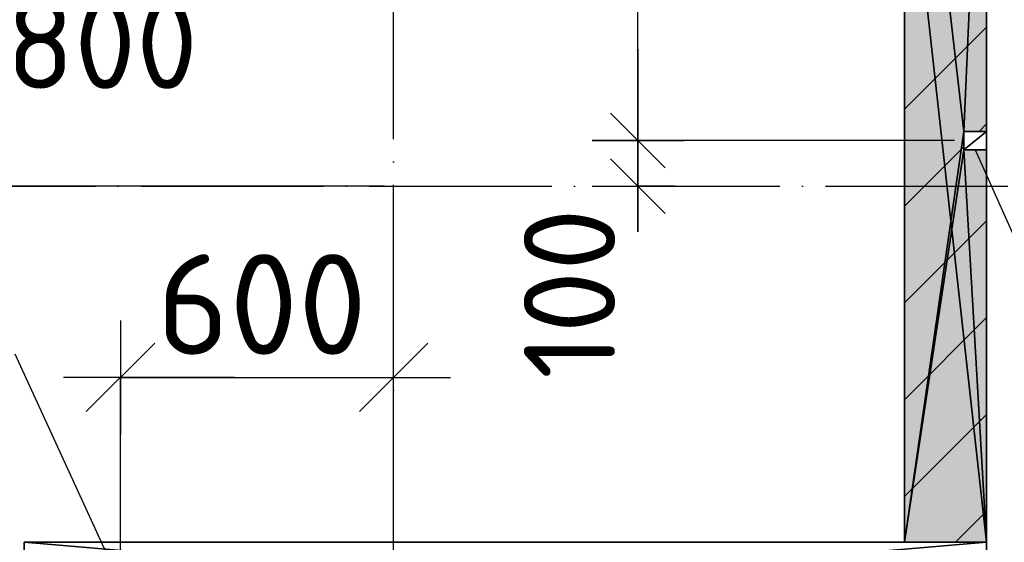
# Model space of a CAD drawing. Header units: millimetres. Extents: x 40580 to 559114, y -343730 to 81020.
# Tile 92 of 256: x 209921 to 212079, y -68884 to -67739. Entities that reach past the tile are written whole.
import ezdxf
from ezdxf.enums import TextEntityAlignment as Align

# ---------------------------------------------------------------- set-up
doc = ezdxf.new("R2010")
doc.units = ezdxf.units.MM
doc.linetypes.add('______11', pattern=[500, 400, -50, 0, -50])
doc.linetypes.add('______5', pattern=[1100, 800, -100, 100, -100])
for name, color, linetype in [('____________', 7, 'Continuous'), ('___________________', 253, '______5'), ('______________________', 7, 'Continuous'), ('_______________________1', 7, 'Continuous'), ('________________________2', 7, 'Continuous'), ('_________________________0', 7, 'Continuous')]:
    doc.layers.add(name, color=color, linetype=linetype)
doc.styles.add('ISOCPEUR', font='isocpeur.ttf')

# ---------------------------------------------------------------- blocks, each defined once
blk = doc.blocks.new('ALL_ML_STRICH')
at = {"color": 0, "linetype": 'ByBlock', "lineweight": -2}
for p, q in [((0, -0.5), (0, 0.5)), ((-0.3, -0.3), (0.3, 0.3)), ((-1, 0), (0.5, 0))]:
    blk.add_line(p, q, dxfattribs=at)

msp = doc.modelspace()

# ---------------------------------------------------------------- hatches: boundary and pattern name
at = {"layer": '____________', "linetype": 'Continuous'}
msp.add_hatch(color=9, dxfattribs=at).paths.add_polyline_path([(212040.5, -68884.1), (212040.5, -68024.1), (211990.5, -68024.1), (211990.5, -67984.1), (212040.5, -67984.1), (212040.5, -67264.1), (211860.5, -67264.1), (211860.5, -68884.1)])

# ---------------------------------------------------------------- linework, layer by layer
at = {"layer": '____________', "color": 253, "linetype": '______5'}
for p, q in [((211860.5, -67935.4), (212040.5, -67755.4)), ((211860.5, -68359.7), (212040.5, -68179.7)), ((211860.5, -68783.9), (212040.5, -68603.9))]:
    msp.add_line(p, q, dxfattribs=at)
at = {"layer": '____________', "color": 253, "linetype": '______11'}
for p, q in [((212024, -67984.1), (212040.5, -67967.6)), ((211860.5, -68147.6), (211990.5, -68017.6)), ((211860.5, -68571.8), (212040.5, -68391.8)), ((211972.5, -68884.1), (212040.5, -68816.1))]:
    msp.add_line(p, q, dxfattribs=at)
at = {"layer": '___________________', "color": 253, "linetype": '______11'}
for p, q in [((210740.5, -85004.1), (210740.5, -64804.1)), ((210740.5, -85004.1), (210740.5, -64804.1)), ((177180.5, -68104.1), (224260.5, -68104.1)), ((177180.5, -68104.1), (224260.5, -68104.1))]:
    msp.add_line(p, q, dxfattribs=at)
at = {"layer": '______________________', "color": 253, "linetype": 'Continuous'}
for p, q in [((210720.5, -68104.1), (209066.7, -68104.1)), ((210142, -68954.1), (210142, -68522.9)), ((210740.5, -68649.7), (210740.5, -68522.9))]:
    msp.add_line(p, q, dxfattribs=at)
at = {"layer": '______________________', "color": 7, "linetype": 'Continuous'}
msp.add_line((210142, -68522.9), (210740.5, -68522.9), dxfattribs=at)
at = {"layer": '_______________________1', "color": 7, "linetype": 'Continuous'}
for p, q in [((211275.8, -68004.1), (211275.8, -66854.1)), ((211275.8, -68104.1), (211275.8, -68004.1))]:
    msp.add_line(p, q, dxfattribs=at)
at = {"layer": '_______________________1', "color": 253, "linetype": 'Continuous'}
for p, q in [((211970.5, -68004.1), (211275.8, -68004.1)), ((211970.5, -68004.1), (211275.8, -68004.1)), ((211357.4, -68104.1), (211275.8, -68104.1))]:
    msp.add_line(p, q, dxfattribs=at)
at = {"layer": '_________________________0', "color": 7, "linetype": 'Continuous'}
for p, q in [((212015.5, -68024.1), (212200.6, -68439.4)), ((210142, -68974.1), (209911.3, -68472.2))]:
    msp.add_line(p, q, dxfattribs=at)

# ---------------------------------------------------------------- block references
at = {"layer": '______________________', "color": 7, "linetype": 'Continuous', "xscale": 250, "yscale": 250, "zscale": 250, "rotation": 180}
msp.add_blockref('ALL_ML_STRICH', (210142, -68522.9), dxfattribs=at)
at = {"layer": '______________________', "color": 7, "linetype": 'Continuous', "xscale": 250, "yscale": 250, "zscale": 250}
msp.add_blockref('ALL_ML_STRICH', (210740.5, -68522.9), dxfattribs=at)
at = {"layer": '_______________________1', "color": 7, "linetype": 'Continuous', "xscale": 200, "yscale": 200, "zscale": 200}
for p, rotation in [((211275.8, -68004.1), 270), ((211275.8, -68104.1), 270), ((211275.8, -68004.1), 90)]:
    msp.add_blockref('ALL_ML_STRICH', p, dxfattribs=dict(at, rotation=rotation))

# ---------------------------------------------------------------- texts
at = {"layer": '______________________', "color": 7, "style": 'ISOCPEUR'}
msp.add_text('600', height=220, dxfattribs=at).set_placement((210221.3, -68472.9))
at = {"layer": '_______________________1', "color": 7, "style": 'ISOCPEUR'}
msp.add_text('100', height=200, rotation=90, dxfattribs=at).set_placement((211226.1, -68526.6))
at = {"layer": '________________________2', "color": 7, "linetype": 'Continuous', "style": 'ISOCPEUR'}
msp.add_text('отм. низ -3.800', height=200, dxfattribs=at).set_placement((208361.7, -67890.6), (210311.7, -67890.6), align=Align.FIT)

# ---------------------------------------------------------------- meshes
at = {"layer": '____________', "color": 7, "linetype": 'Continuous'}
mesh = msp.add_polyface(dxfattribs=at)
corners = [(211860.5, -66854.1, -550), (211860.5, -66604.1, -550), (211860.5, -66604.1, -350), (211860.5, -66264.1, -350), (211860.5, -66264.1, -1600), (211860.5, -67264.1, -1600), (211860.5, -67264.1, -3800), (211860.5, -68884.1, -3800), (211860.5, -68884.1, -350), (211860.5, -66854.1, -350)]
mesh.append_faces([[corners[k] for k in face] for face in [(8, 0, 5)]], dxfattribs={"vtx0": -1, "vtx1": -1, "vtx2": -1, "color": 7})
mesh.append_faces([[corners[k] for k in face] for face in [(5, 0, 1), (1, 3, 4)]], dxfattribs={"vtx0": -1, "vtx2": -1, "color": 7})
mesh.append_faces([[corners[k] for k in face] for face in [(4, 5, 1), (5, 6, 8)]], dxfattribs={"vtx1": -1, "vtx2": -1, "color": 7})
mesh.append_faces([[corners[k] for k in face] for face in [(8, 9, 0), (1, 2, 3), (6, 7, 8)]], dxfattribs={"vtx2": -1, "color": 7})
mesh = msp.add_polyface(dxfattribs=at)
corners = [(212040.5, -66264.1, -350), (212040.5, -66604.1, -350), (212040.5, -66604.1, -550), (212040.5, -66854.1, -550), (212040.5, -66854.1, -350), (212040.5, -67984.1, -350), (212040.5, -67984.1, -650), (212040.5, -68024.1, -650), (212040.5, -68024.1, -350), (212040.5, -68884.1, -350), (212040.5, -68884.1, -3800), (212040.5, -67264.1, -3800), (212040.5, -67264.1, -1600), (212040.5, -66264.1, -1600)]
mesh.append_faces([[corners[k] for k in face] for face in [(12, 5, 6), (12, 4, 5), (3, 12, 13)]], dxfattribs={"vtx0": -1, "vtx2": -1, "color": 7})
mesh.append_faces([[corners[k] for k in face] for face in [(11, 12, 6), (6, 7, 11), (10, 11, 7), (9, 10, 7), (13, 0, 2), (2, 3, 13), (3, 4, 12)]], dxfattribs={"vtx1": -1, "vtx2": -1, "color": 7})
mesh.append_faces([[corners[k] for k in face] for face in [(7, 8, 9), (0, 1, 2)]], dxfattribs={"vtx2": -1, "color": 7})
mesh = msp.add_polyface(dxfattribs=at)
corners = [(211990.5, -67984.1, -350), (212040.5, -67984.1, -350), (212040.5, -66854.1, -350), (211860.5, -66854.1, -350), (211860.5, -68884.1, -350), (212040.5, -68884.1, -350), (212040.5, -68024.1, -350), (211990.5, -68024.1, -350)]
mesh.append_faces([[corners[k] for k in face] for face in [(0, 2, 3)]], dxfattribs={"vtx0": -1, "vtx2": -1, "color": 7})
mesh.append_faces([[corners[k] for k in face] for face in [(4, 5, 7), (7, 0, 4), (3, 4, 0)]], dxfattribs={"vtx1": -1, "vtx2": -1, "color": 7})
mesh.append_faces([[corners[k] for k in face] for face in [(5, 6, 7), (0, 1, 2)]], dxfattribs={"vtx2": -1, "color": 7})
mesh = msp.add_polyface(dxfattribs=at)
corners = [(212040.5, -68884.1, -3800), (211860.5, -68884.1, -3800), (211860.5, -67264.1, -3800), (212040.5, -67264.1, -3800)]
mesh.append_faces([[corners[k] for k in face] for face in [(1, 2, 0)]], dxfattribs={"vtx1": -1, "color": 7})
mesh.append_faces([[corners[k] for k in face] for face in [(2, 3, 0)]], dxfattribs={"vtx2": -1, "color": 7})
mesh = msp.add_polyface(dxfattribs=at)
corners = [(211990.5, -67984.1, -350), (211990.5, -68024.1, -350), (211990.5, -68024.1, -650), (211990.5, -67984.1, -650)]
mesh.append_faces([[corners[k] for k in face] for face in [(1, 2, 0)]], dxfattribs={"vtx1": -1, "color": 7})
mesh.append_faces([[corners[k] for k in face] for face in [(2, 3, 0)]], dxfattribs={"vtx2": -1, "color": 7})
mesh = msp.add_polyface(dxfattribs=at)
corners = [(212040.5, -67984.1, -350), (211990.5, -67984.1, -350), (211990.5, -67984.1, -650), (212040.5, -67984.1, -650)]
mesh.append_faces([[corners[k] for k in face] for face in [(1, 2, 0)]], dxfattribs={"vtx1": -1, "color": 7})
mesh.append_faces([[corners[k] for k in face] for face in [(2, 3, 0)]], dxfattribs={"vtx2": -1, "color": 7})
mesh = msp.add_polyface(dxfattribs=at)
corners = [(211990.5, -68024.1, -650), (212040.5, -68024.1, -650), (212040.5, -67984.1, -650), (211990.5, -67984.1, -650)]
mesh.append_faces([[corners[k] for k in face] for face in [(1, 2, 0)]], dxfattribs={"vtx1": -1, "color": 7})
mesh.append_faces([[corners[k] for k in face] for face in [(2, 3, 0)]], dxfattribs={"vtx2": -1, "color": 7})
mesh = msp.add_polyface(dxfattribs=at)
corners = [(211990.5, -68024.1, -350), (212040.5, -68024.1, -350), (212040.5, -68024.1, -650), (211990.5, -68024.1, -650)]
mesh.append_faces([[corners[k] for k in face] for face in [(1, 2, 0)]], dxfattribs={"vtx1": -1, "color": 7})
mesh.append_faces([[corners[k] for k in face] for face in [(2, 3, 0)]], dxfattribs={"vtx2": -1, "color": 7})
mesh = msp.add_polyface(dxfattribs=at)
corners = [(212040.5, -68884.1, -3800), (209930.5, -68884.1, -3800), (209930.5, -68884.1, -350), (212040.5, -68884.1, -350), (210157.8, -68884.1, -1941.2), (210145.3, -68884.1, -1937.2), (210132.3, -68884.1, -1938.5), (210120.9, -68884.1, -1945.1), (210113.2, -68884.1, -1955.7), (210110.5, -68884.1, -1968.5), (210113.2, -68884.1, -1981.3), (210120.9, -68884.1, -1991.9), (210132.3, -68884.1, -1998.5), (210145.3, -68884.1, -1999.8), (210157.8, -68884.1, -1995.8), (210167.5, -68884.1, -1987), (210172.8, -68884.1, -1975), (210172.8, -68884.1, -1962), (210167.5, -68884.1, -1950)]
mesh.append_faces([[corners[k] for k in face] for face in [(15, 3, 1)]], dxfattribs={"vtx0": -1, "vtx1": -1, "vtx2": -1, "color": 7})
mesh.append_faces([[corners[k] for k in face] for face in [(2, 4, 5), (4, 2, 3)]], dxfattribs={"vtx0": -1, "vtx2": -1, "color": 7})
mesh.append_faces([[corners[k] for k in face] for face in [(5, 6, 2), (6, 7, 2), (7, 8, 2), (8, 9, 2), (1, 2, 9), (9, 10, 1), (10, 11, 1), (11, 12, 1), (12, 13, 1), (13, 14, 1), (14, 15, 1), (15, 16, 3), (16, 17, 3), (17, 18, 3), (18, 4, 3)]], dxfattribs={"vtx1": -1, "vtx2": -1, "color": 7})
mesh.append_faces([[corners[k] for k in face] for face in [(3, 0, 1)]], dxfattribs={"vtx2": -1, "color": 7})
mesh = msp.add_polyface(dxfattribs=at)
corners = [(209930.5, -69064.1, -3800), (209930.5, -68884.1, -3800), (212040.5, -68884.1, -3800), (212040.5, -69064.1, -3800)]
mesh.append_faces([[corners[k] for k in face] for face in [(1, 2, 0)]], dxfattribs={"vtx1": -1, "color": 7})
mesh.append_faces([[corners[k] for k in face] for face in [(2, 3, 0)]], dxfattribs={"vtx2": -1, "color": 7})
mesh = msp.add_polyface(dxfattribs=at)
corners = [(209930.5, -68884.1, -350), (209930.5, -69064.1, -350), (212040.5, -69064.1, -350), (212040.5, -68884.1, -350)]
mesh.append_faces([[corners[k] for k in face] for face in [(1, 2, 0)]], dxfattribs={"vtx1": -1, "color": 7})
mesh.append_faces([[corners[k] for k in face] for face in [(2, 3, 0)]], dxfattribs={"vtx2": -1, "color": 7})
mesh = msp.add_polyface(dxfattribs=at)
corners = [(211860.5, -68884.1, -3800), (212040.5, -68884.1, -3800), (212040.5, -68884.1, -350), (211860.5, -68884.1, -350)]
mesh.append_faces([[corners[k] for k in face] for face in [(1, 2, 0)]], dxfattribs={"vtx1": -1, "color": 7})
mesh.append_faces([[corners[k] for k in face] for face in [(2, 3, 0)]], dxfattribs={"vtx2": -1, "color": 7})
mesh = msp.add_polyface(dxfattribs=at)
corners = [(212040.5, -69064.1, -3800), (212040.5, -68884.1, -3800), (212040.5, -68884.1, -350), (212040.5, -69064.1, -350)]
mesh.append_faces([[corners[k] for k in face] for face in [(1, 2, 0)]], dxfattribs={"vtx1": -1, "color": 7})
mesh.append_faces([[corners[k] for k in face] for face in [(2, 3, 0)]], dxfattribs={"vtx2": -1, "color": 7})

doc.saveas('drawing.dxf')
